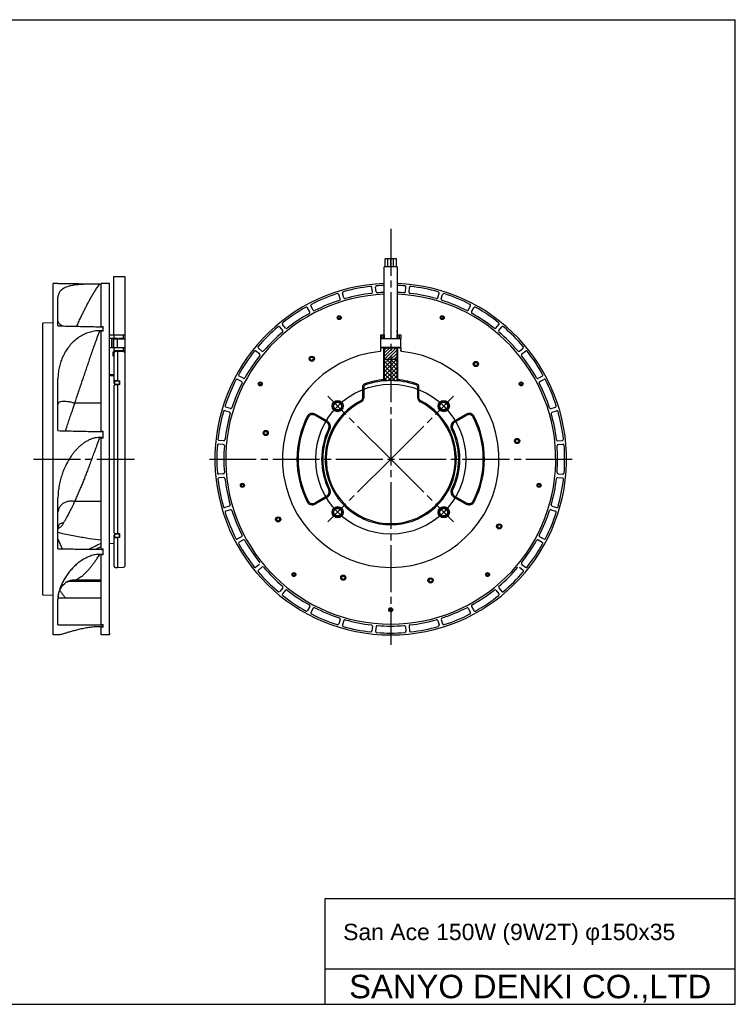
# Model space of a CAD drawing. Header units: millimetres. Extents: x 0 to 594, y 0 to 420.
# Tile 3 of 3: x 289 to 594, y 0 to 420. Entities that reach past the tile are written whole.
import ezdxf
from ezdxf.enums import TextEntityAlignment as Align

# ---------------------------------------------------------------- set-up
doc = ezdxf.new("R2010")
doc.units = ezdxf.units.MM
doc.linetypes.add('CENTER', pattern=[27, 20, -2, 3, -2])
doc.linetypes.add('HS', pattern=[0])
doc.styles.get("Standard").update_dxf_attribs({"font": 'arial.ttf'})

msp = doc.modelspace()

# ---------------------------------------------------------------- hatches: boundary and pattern name
h = msp.add_hatch()
h.set_pattern_fill('ANSI31', scale=0.3, style=0)
h.set_pattern_definition([(45, (1267.7326, 387.2389), (-0.6735192, 0.6735192), [])])
h.paths.add_polyline_path([(449.74, 280), (447.01, 280), (447.01, 275), (449.74, 275)])
h.paths.add_polyline_path([(447.01, 280), (444.27, 280), (444.27, 275), (447.01, 275)])
h = msp.add_hatch()
h.set_pattern_fill('ANSI37', scale=10, style=0)
h.set_pattern_definition([(45, (803.6142, -125.7611), (-0.8838835, 0.8838835), []), (135, (803.6142, -125.7611), (-0.8838835, -0.8838835), [])])
h.paths.add_polyline_path([(447, 275), (444.26, 275), (444.26, 265.89, -0.020465), (447, 266)])
h.paths.add_polyline_path([(449.74, 275), (447, 275), (447, 266, -0.020465), (449.74, 265.89)])

# ---------------------------------------------------------------- linework, layer by layer
at = {"color": 7, "linetype": 'HS'}
for p, q in [((0, 420), (594, 420)), ((594, 0), (594, 420)), ((419, 45), (594, 45)), ((419, 0), (419, 45)), ((419, 15), (594, 15)), ((0, 0), (594, 0))]:
    msp.add_line(p, q, dxfattribs=at)
at = {"color": 7, "linetype": 'CENTER'}
for p, q in [((447, 330.75), (447, 155.15)), ((447, 330.75), (447, 153.23)), ((447, 232.5), (420.19, 259.31)), ((447, 232.5), (473.81, 259.31)), ((294.67, 232.5), (337.73, 232.5)), ((369.65, 232.5), (524.35, 232.5)), ((447, 232.5), (420.19, 205.69)), ((447, 232.5), (473.81, 205.69))]:
    msp.add_line(p, q, dxfattribs=at)
at = {"color": 7}
for p, q in [((444.6, 314.5), (444.6, 318.01)), ((449.4, 318), (444.6, 318)), ((445.8, 314.5), (445.8, 318.01)), ((447, 314.5), (447, 318.02)), ((448.2, 314.5), (448.2, 318.01)), ((449.4, 314.5), (449.4, 318)), ((449.74, 314.5), (444.26, 314.5)), ((444.26, 285.5), (444.26, 314.5)), ((449.74, 314.5), (449.74, 285.5)), ((305.04, 307.48), (303.04, 307.5)), ((303.04, 157.5), (303.04, 307.5)), ((305.04, 307.47), (305.04, 307.48)), ((323.54, 288.97), (323.54, 307.5)), ((327.04, 307.5), (323.54, 307.5)), ((327.04, 158.1), (327.04, 307.5)), ((328.74, 310.4), (333.54, 310.4)), ((328.74, 310.4), (328.74, 285.5)), ((333.54, 310.4), (333.54, 232.5)), ((425.44, 300.88), (424.84, 302.79)), ((426.94, 301.33), (426.38, 303.25)), ((439.19, 303.77), (438.98, 305.76)), ((440.75, 303.93), (440.58, 305.92)), ((453.25, 303.93), (453.42, 305.92)), ((454.81, 303.77), (455.02, 305.76)), ((467.06, 301.33), (467.62, 303.25)), ((468.56, 300.88), (469.16, 302.79)), ((305.04, 289.37), (305.04, 301.58)), ((412.51, 295.36), (411.55, 297.11)), ((413.89, 296.1), (412.97, 297.87)), ((480.11, 296.1), (481.03, 297.87)), ((481.49, 295.36), (482.45, 297.11)), ((303.04, 290.7), (298.54, 290.54)), ((298.54, 174.46), (298.54, 290.54)), ((402.12, 288.42), (400.87, 289.98)), ((491.88, 288.42), (493.13, 289.98)), ((323.54, 289.15), (324.34, 289.15)), ((323.54, 244.24), (323.54, 287.27)), ((324.34, 287.05), (323.54, 287.05)), ((324.34, 287.05), (324.34, 289.15)), ((324.34, 287.42), (324.34, 289.15)), ((400.91, 287.42), (399.63, 288.96)), ((493.09, 287.42), (494.37, 288.96)), ((327.04, 284), (327.04, 285.5)), ((327.04, 285.5), (329.04, 285.5)), ((329.04, 284), (327.04, 284)), ((327.04, 280), (327.04, 284)), ((328.04, 280), (328.04, 284)), ((328.62, 283.9), (328.62, 280.1)), ((328.62, 283.9), (333.54, 283.9)), ((328.74, 283.9), (328.74, 280.1)), ((329.04, 284), (329.04, 285.5)), ((329.04, 285.5), (333.04, 285.5)), ((330.54, 284), (329.04, 284)), ((330.24, 283.9), (330.24, 280.1)), ((330.54, 284), (330.54, 283.9)), ((333.04, 284), (331.04, 284)), ((331.04, 283.9), (331.04, 284)), ((332.85, 283.9), (332.85, 284)), ((333.04, 284), (333.04, 285.5)), ((333.04, 285.5), (333.54, 285.5)), ((333.04, 284), (333.54, 284)), ((333.24, 283.9), (333.24, 284)), ((333.54, 285.5), (333.54, 284)), ((333.54, 284), (333.54, 280)), ((333.54, 283.7), (333.54, 282.2)), ((333.54, 282.2), (333.54, 278.2)), ((442.75, 285.5), (443.25, 285.5)), ((442.75, 284), (442.75, 285.5)), ((442.75, 284), (443.25, 284)), ((442.75, 280), (442.75, 284)), ((451.25, 283.9), (442.75, 283.9)), ((443.16, 283.9), (443.16, 284)), ((443.25, 285.5), (443.25, 284)), ((443.25, 285.5), (444.06, 285.5)), ((444.06, 284), (443.25, 284)), ((443.65, 283.9), (443.65, 284)), ((444.05, 283.9), (444.05, 284)), ((444.06, 284), (444.06, 285.5)), ((444.06, 285.5), (444.26, 285.5)), ((444.06, 284), (444.26, 284)), ((444.26, 285.5), (444.26, 283.9)), ((449.74, 285.5), (449.94, 285.5)), ((449.74, 283.9), (449.74, 285.5)), ((449.74, 284), (449.94, 284)), ((449.93, 284), (449.93, 283.9)), ((449.94, 285.5), (449.94, 284)), ((449.94, 285.5), (450.75, 285.5)), ((450.75, 284), (449.94, 284)), ((450.35, 283.9), (450.35, 284)), ((450.75, 284), (450.75, 285.5)), ((450.75, 285.5), (451.25, 285.5)), ((450.75, 284), (451.25, 284)), ((450.84, 283.9), (450.84, 284)), ((451.25, 285.5), (451.25, 284)), ((451.25, 280), (451.25, 284)), ((329.04, 280), (327.04, 280)), ((327.04, 268.76), (327.04, 280)), ((328.62, 280.1), (333.54, 280.1)), ((329.04, 277.93), (328.64, 277.93)), ((328.64, 276.82), (328.64, 277.93)), ((329.04, 278.79), (329.04, 280)), ((330.54, 280), (329.04, 280)), ((329.29, 278.36), (329.04, 278.79)), ((329.04, 265.68), (329.04, 277.93)), ((329.5, 278.93), (330.44, 278.96)), ((329.52, 278.43), (329.5, 278.93)), ((330.44, 278.46), (329.52, 278.43)), ((330.44, 278.96), (333.04, 278.87)), ((330.44, 278.48), (330.44, 266.05)), ((330.54, 280.1), (330.54, 280)), ((331.04, 280), (331.04, 280.1)), ((333.04, 280), (331.04, 280)), ((332.85, 280), (332.85, 280.1)), ((333.02, 278.37), (333.04, 278.87)), ((333.04, 278.87), (333.04, 280)), ((333.04, 280), (333.54, 280)), ((333.24, 280), (333.24, 280.1)), ((333.54, 280), (333.54, 277.95)), ((333.54, 277.95), (333.54, 186.89)), ((391.08, 277.38), (389.52, 278.63)), ((392.08, 278.59), (390.54, 279.87)), ((451.25, 280.1), (442.75, 280.1)), ((442.75, 280), (443.25, 280)), ((442.75, 278.96), (442.75, 280)), ((443.16, 280), (443.16, 280.1)), ((444.06, 280), (443.25, 280)), ((443.65, 280), (443.65, 280.1)), ((444.05, 280), (444.05, 280.1)), ((444.06, 266.37), (444.06, 280)), ((444.06, 280), (444.26, 280)), ((444.26, 280), (444.26, 265.89)), ((444.28, 280), (444.26, 280)), ((444.27, 280), (449.74, 280)), ((444.28, 280.1), (444.28, 280)), ((449.72, 280), (449.72, 280.1)), ((449.74, 280), (449.72, 280)), ((449.74, 265.89), (449.74, 280)), ((449.74, 280), (449.94, 280)), ((449.93, 280.1), (449.93, 280)), ((449.94, 280), (449.94, 266.37)), ((450.75, 280), (449.94, 280)), ((450.35, 280), (450.35, 280.1)), ((450.75, 280), (451.25, 280)), ((450.84, 280), (450.84, 280.1)), ((451.25, 280), (451.25, 278.96)), ((501.92, 278.59), (503.46, 279.87)), ((502.92, 277.38), (504.48, 278.63)), ((329.04, 276.82), (328.64, 276.82)), ((449.74, 275), (444.26, 275)), ((305.04, 244.66), (305.04, 266.7)), ((329.04, 264.9), (329.04, 265.68)), ((329.23, 265.54), (329.23, 264.76)), ((331.25, 265.75), (329.52, 265.75)), ((331.25, 264.41), (331.25, 265.75)), ((331.44, 264.55), (331.44, 265.73)), ((383.4, 265.61), (381.63, 266.53)), ((384.14, 266.99), (382.39, 267.95)), ((444.26, 266.39), (444.23, 266.39)), ((449.77, 266.39), (449.74, 266.39)), ((509.86, 266.99), (511.61, 267.95)), ((510.6, 265.61), (512.37, 266.53)), ((329.04, 201.12), (329.04, 263.88)), ((329.52, 264.54), (330.96, 264.47)), ((329.52, 264.48), (330.95, 264.41)), ((331.14, 264.37), (329.52, 264.29)), ((330.44, 264.3), (330.44, 200.74)), ((331.25, 264.38), (331.14, 264.37)), ((435, 263.61), (435, 258.42)), ((435.5, 263.26), (435.5, 258.73)), ((458.5, 258.73), (458.5, 263.26)), ((459, 258.42), (459, 263.61)), ((323.54, 256.35), (312.24, 256.35)), ((378.17, 252.56), (376.25, 253.12)), ((378.62, 254.06), (376.71, 254.66)), ((515.38, 254.06), (517.29, 254.66)), ((515.83, 252.56), (517.75, 253.12)), ((419.78, 248.22), (414.57, 251.22)), ((420.04, 248.68), (414.84, 251.69)), ((473.96, 248.68), (479.16, 251.69)), ((474.22, 248.22), (479.43, 251.22)), ((323.54, 244.43), (324.34, 244.43)), ((324.34, 241.49), (324.34, 244.43)), ((324.34, 241.74), (324.34, 244.43)), ((323.54, 194.02), (323.54, 241.72)), ((324.34, 241.49), (323.54, 241.49)), ((375.73, 240.31), (373.74, 240.52)), ((518.27, 240.31), (520.26, 240.52)), ((375.57, 238.75), (373.58, 238.92)), ((518.43, 238.75), (520.42, 238.92)), ((375.57, 226.25), (373.58, 226.08)), ((375.73, 224.69), (373.74, 224.48)), ((518.27, 224.69), (520.26, 224.48)), ((518.43, 226.25), (520.42, 226.08)), ((305.04, 194.26), (305.04, 215.82)), ((323.54, 214.38), (312.24, 214.38)), ((419.78, 216.78), (414.57, 213.78)), ((420.04, 216.32), (414.84, 213.31)), ((473.96, 216.32), (479.16, 213.31)), ((474.22, 216.78), (479.43, 213.78)), ((378.17, 212.44), (376.25, 211.88)), ((378.62, 210.94), (376.71, 210.34)), ((515.38, 210.94), (517.29, 210.34)), ((515.83, 212.44), (517.75, 211.88)), ((329.04, 199.32), (329.04, 200.1)), ((329.04, 186.83), (329.04, 199.32)), ((329.23, 200.24), (329.23, 199.46)), ((329.52, 200.7), (330.96, 200.63)), ((330.95, 200.59), (329.52, 200.52)), ((330.96, 200.53), (329.52, 200.46)), ((329.52, 199.25), (331.25, 199.25)), ((330.44, 198.99), (330.44, 186.32)), ((331.25, 199.25), (331.25, 200.59)), ((331.44, 199.27), (331.44, 200.45)), ((383.4, 199.39), (381.63, 198.47)), ((384.14, 198.01), (382.39, 197.05)), ((509.86, 198.01), (511.61, 197.05)), ((510.6, 199.39), (512.37, 198.47)), ((323.54, 195.34), (323.54, 196.66)), ((323.54, 194.19), (324.34, 194.19)), ((324.34, 191.66), (324.34, 194.19)), ((324.34, 191.73), (324.34, 194.19)), ((327.04, 196.65), (329.04, 196.58)), ((323.54, 161.8), (323.54, 191.86)), ((324.34, 191.66), (323.54, 191.66)), ((329.52, 186.33), (330.44, 186.3)), ((330.44, 186.3), (333.06, 186.39)), ((391.08, 187.62), (389.52, 186.37)), ((392.08, 186.41), (390.54, 185.13)), ((501.92, 186.41), (503.46, 185.13)), ((502.92, 187.62), (504.48, 186.37)), ((323.54, 180.89), (312.24, 180.89)), ((308.61, 179.96), (308.61, 179.96)), ((309.89, 180.5), (309.89, 180.5)), ((309.92, 180.49), (309.97, 180.5)), ((309.97, 180.5), (323.54, 180.5)), ((400.91, 177.58), (399.63, 176.04)), ((402.12, 176.58), (400.87, 175.02)), ((491.88, 176.58), (493.13, 175.02)), ((493.09, 177.58), (494.37, 176.04)), ((303.04, 174.3), (298.54, 174.46)), ((323.54, 173.16), (305.04, 173.16)), ((305.05, 173.11), (305.04, 172.72)), ((305.04, 161.75), (305.04, 172.72)), ((412.51, 169.64), (411.55, 167.89)), ((413.89, 168.9), (412.97, 167.13)), ((480.11, 168.9), (481.03, 167.13)), ((481.49, 169.64), (482.45, 167.89)), ((425.44, 164.12), (424.84, 162.21)), ((468.56, 164.12), (469.16, 162.21)), ((323.54, 161.89), (324.34, 161.89)), ((323.54, 157.5), (323.54, 161.01)), ((324.34, 160.81), (323.54, 160.81)), ((324.34, 160.81), (324.34, 161.89)), ((324.34, 161.02), (324.34, 161.89)), ((426.94, 163.67), (426.38, 161.75)), ((439.19, 161.23), (438.98, 159.24)), ((440.75, 161.07), (440.58, 159.08)), ((453.25, 161.07), (453.42, 159.08)), ((454.81, 161.23), (455.02, 159.24)), ((467.06, 163.67), (467.62, 161.75)), ((305.31, 157.52), (303.04, 157.5)), ((327.04, 157.5), (323.54, 157.5)), ((327.04, 158.1), (327.04, 157.5))]:
    msp.add_line(p, q, dxfattribs=at)
at = {"color": 7, "flags": 128}
for points in [[(333.02, 278.37), (332.02, 278.4), (330.44, 278.46)], [(329.52, 266.03), (329.92, 266.03), (330.44, 266.03)], [(329.52, 264.48), (329.52, 264.48), (329.52, 264.48)], [(330.44, 264.28), (330.04, 264.26), (329.52, 264.23)], [(329.52, 200.77), (329.92, 200.75), (330.44, 200.72)], [(330.44, 198.97), (330.04, 198.97), (329.52, 198.97)]]:
    msp.add_lwpolyline(points, dxfattribs=at)
at = {"color": 7}
for points in [[(305.12, 173.73), (305.24, 174.73), (305.61, 176.09), (306.1, 177.22), (306.65, 178.11), (307.25, 178.86), (307.94, 179.51), (308.61, 179.96)], [(308.61, 179.96), (309.06, 180.2), (309.6, 180.41), (309.92, 180.49)]]:
    msp.add_lwpolyline(points, dxfattribs=at)
for centre, radius in [((425.03, 292.88), 0.85), ((425.03, 292.88), 0.75), ((425.03, 292.88), 0.45), ((468.97, 292.88), 0.85), ((468.97, 292.88), 0.75), ((468.97, 292.88), 0.45), ((413.33, 275.31), 1.1), ((413.33, 275.31), 1), ((413.33, 275.31), 0.7), ((483.32, 273.1), 1.1), ((483.32, 273.1), 1), ((483.32, 273.1), 0.7), ((391.36, 264.62), 0.85), ((391.36, 264.62), 0.75), ((391.36, 264.62), 0.45), ((502.64, 264.62), 0.85), ((502.64, 264.62), 0.75), ((502.64, 264.62), 0.45), ((447, 232.5), 32), ((424.37, 255.13), 2.4), ((424.37, 255.13), 2), ((424.37, 255.13), 1.62), ((469.63, 255.13), 2.4), ((469.63, 255.13), 2), ((469.63, 255.13), 1.62), ((393.68, 243.65), 1.1), ((393.68, 243.65), 1), ((393.68, 243.65), 0.7), ((500.92, 240.26), 1.1), ((500.92, 240.26), 1), ((500.92, 240.26), 0.7), ((383.73, 221.34), 0.85), ((383.73, 221.34), 0.75), ((383.73, 221.34), 0.45), ((510.27, 221.34), 0.85), ((510.27, 221.34), 0.75), ((510.27, 221.34), 0.45), ((424.37, 209.87), 2.4), ((424.37, 209.87), 2), ((424.37, 209.87), 1.62), ((469.63, 209.87), 2.4), ((469.63, 209.87), 2), ((469.63, 209.87), 1.62), ((398.99, 206.77), 1.1), ((398.99, 206.77), 1), ((398.99, 206.77), 0.7), ((493.29, 203.78), 1.1), ((493.29, 203.78), 1), ((493.29, 203.78), 0.7), ((405.7, 183.28), 0.85), ((405.7, 183.28), 0.75), ((405.7, 183.28), 0.45), ((426.76, 181.93), 1.1), ((426.76, 181.93), 1), ((426.76, 181.93), 0.7), ((464, 180.75), 1.1), ((464, 180.75), 1), ((464, 180.75), 0.7), ((488.3, 183.28), 0.85), ((488.3, 183.28), 0.75), ((488.3, 183.28), 0.45), ((447, 168.25), 0.85), ((447, 168.25), 0.75), ((447, 168.25), 0.45)]:
    msp.add_circle(centre, radius, dxfattribs=at)
for centre, radius, start, end in [((447, 232.5), 75, 92.0928, 87.9072), ((447, 232.5), 75, 92.0928, 87.9072), ((447, 232.5), 70.4, 92.2296, 87.7704), ((447, 232.5), 74.2, 107.8887, 117.1113), ((424.36, 302.64), 0.5, 17.5, 107.8887), ((426.86, 303.39), 0.5, 105.8613, 196.25), ((447, 232.5), 74.2, 96.6387, 105.8613), ((447, 232.5), 71.2, 96.6496, 105.8504), ((438.48, 305.71), 0.5, 6.25, 96.6387), ((438.7, 303.72), 0.5, 276.6496, 6.25), ((441.07, 305.96), 0.5, 94.6113, 185), ((441.25, 303.97), 0.5, 185, 274.6004), ((447, 232.5), 74.2, 92.1153, 94.6113), ((447, 232.5), 71.2, 92.2045, 94.6004), ((447, 232.5), 74.2, 85.3887, 87.8847), ((447, 232.5), 71.2, 85.3996, 87.7955), ((452.75, 303.97), 0.5, 265.3996, 355), ((452.93, 305.96), 0.5, 355, 85.3887), ((455.3, 303.72), 0.5, 173.75, 263.3504), ((455.52, 305.71), 0.5, 83.3613, 173.75), ((447, 232.5), 71.2, 74.1496, 83.3504), ((447, 232.5), 74.2, 74.1387, 83.3613), ((467.14, 303.39), 0.5, 343.75, 74.1387), ((469.64, 302.64), 0.5, 72.1113, 162.5), ((447, 232.5), 74.2, 62.8887, 72.1113), ((413.41, 298.1), 0.5, 117.1113, 207.5), ((447, 232.5), 71.2, 107.8996, 117.1004), ((424.96, 300.73), 0.5, 287.8996, 17.5), ((427.42, 301.47), 0.5, 196.25, 285.8504), ((466.58, 301.47), 0.5, 254.1496, 343.75), ((469.04, 300.73), 0.5, 162.5, 252.1004), ((447, 232.5), 71.2, 62.8996, 72.1004), ((480.59, 298.1), 0.5, 332.5, 62.8887), ((447, 232.5), 74.2, 119.1387, 128.3613), ((447, 232.5), 71.2, 119.1496, 128.3504), ((411.11, 296.87), 0.5, 28.75, 119.1387), ((412.08, 295.12), 0.5, 299.1496, 28.75), ((414.34, 296.33), 0.5, 207.5, 297.1004), ((479.66, 296.33), 0.5, 242.8996, 332.5), ((481.92, 295.12), 0.5, 151.25, 240.8504), ((447, 232.5), 71.2, 51.6496, 60.8504), ((482.89, 296.87), 0.5, 60.8613, 151.25), ((447, 232.5), 74.2, 51.6387, 60.8613), ((401.26, 290.29), 0.5, 128.3613, 218.75), ((492.74, 290.29), 0.5, 321.25, 51.6387), ((447, 232.5), 74.2, 130.3887, 139.6113), ((447, 232.5), 71.2, 130.3996, 139.6004), ((399.24, 288.63), 0.5, 40, 130.3887), ((400.53, 287.1), 0.5, 310.3996, 40), ((402.51, 288.73), 0.5, 218.75, 308.3504), ((448.72, 286.94), 1.1, 337.198, 22.802), ((491.49, 288.73), 0.5, 231.6496, 321.25), ((493.47, 287.1), 0.5, 140, 229.6004), ((447, 232.5), 71.2, 40.3996, 49.6004), ((494.76, 288.63), 0.5, 49.6113, 140), ((447, 232.5), 74.2, 40.3887, 49.6113), ((337.52, 278.62), 4.47, 176.8155, 183.1845), ((447, 232.5), 74.2, 141.6387, 150.8613), ((389.21, 278.24), 0.5, 51.25, 141.6387), ((390.87, 280.26), 0.5, 139.6113, 230), ((390.77, 276.99), 0.5, 321.6496, 51.25), ((392.4, 278.97), 0.5, 230, 319.6004), ((447, 232.5), 46.2, 95.8379, 84.1621), ((501.6, 278.97), 0.5, 220.3996, 310), ((503.23, 276.99), 0.5, 128.75, 218.3504), ((503.13, 280.26), 0.5, 310, 40.3887), ((504.79, 278.24), 0.5, 38.3613, 128.75), ((447, 232.5), 74.2, 29.1387, 38.3613), ((447, 232.5), 71.2, 141.6496, 150.8504), ((447, 232.5), 71.2, 29.1496, 38.3504), ((329.21, 265.72), 0.176, 191.0281, 276.5465), ((329.21, 264.94), 0.176, 191.0281, 276.5465), ((332.81, 265.89), 3.29, 177.5048, 182.4952), ((331.27, 265.57), 0.176, 11.0281, 96.5465), ((447, 232.5), 74.2, 152.8887, 162.1113), ((447, 232.5), 71.2, 152.8996, 162.1004), ((381.4, 266.09), 0.5, 62.5, 152.8887), ((382.63, 268.39), 0.5, 150.8613, 241.25), ((383.17, 265.16), 0.5, 332.8996, 62.5), ((384.38, 267.42), 0.5, 241.25, 330.8504), ((447, 232.5), 34, 94.6651, 109.4712), ((447, 232.5), 33.5, 71.1509, 108.8491), ((447, 232.5), 34, 70.5288, 85.3349), ((509.62, 267.42), 0.5, 209.1496, 298.75), ((510.83, 265.16), 0.5, 117.5, 207.1004), ((447, 232.5), 71.2, 17.8996, 27.1004), ((511.37, 268.39), 0.5, 298.75, 29.1387), ((512.6, 266.09), 0.5, 27.1113, 117.5), ((447, 232.5), 74.2, 17.8887, 27.1113), ((343.32, 263.86), 13.82, 177.1844, 177.4266), ((341.2, 264.83), 11.7, 182.6207, 182.9265), ((339.87, 264.02), 8.92, 177.1163, 177.4919), ((331.24, 264.15), 0.267, 71.9227, 88.8406), ((436, 263.61), 1, 109.4712, 180), ((436.5, 263.26), 1, 108.8491, 180), ((457.5, 263.26), 1, 0, 71.1509), ((458, 263.61), 1, 0, 70.5288), ((447, 232.5), 28, 116.6331, 63.3669), ((447, 232.5), 27.5, 117.2341, 62.7659), ((433.5, 258.73), 2, 297.2341, 0), ((434, 258.42), 1, 296.6331, 0), ((460.5, 258.73), 2, 180, 242.7659), ((460, 258.42), 1, 180, 243.3669), ((447, 232.5), 74.2, 164.1387, 173.3613), ((376.11, 252.64), 0.5, 73.75, 164.1387), ((376.86, 255.14), 0.5, 162.1113, 252.5), ((378.03, 252.08), 0.5, 344.1496, 73.75), ((378.77, 254.54), 0.5, 252.5, 342.1004), ((515.23, 254.54), 0.5, 197.8996, 287.5), ((515.97, 252.08), 0.5, 106.25, 195.8504), ((517.14, 255.14), 0.5, 287.5, 17.8887), ((517.89, 252.64), 0.5, 15.8613, 106.25), ((447, 232.5), 74.2, 6.6387, 15.8613), ((447, 232.5), 71.2, 164.1496, 173.3504), ((447, 232.5), 40, 153.0031, 206.9969), ((447, 232.5), 39.5, 153.0572, 206.9428), ((413.59, 249.52), 2.5, 60, 153.0031), ((413.57, 249.49), 2, 60, 153.0572), ((418.78, 246.49), 2, 333.6403, 60), ((418.79, 246.52), 2.5, 333.5758, 60), ((475.21, 246.52), 2.5, 120, 206.4242), ((475.22, 246.49), 2, 120, 206.3597), ((480.41, 249.52), 2.5, 26.9969, 120), ((480.43, 249.49), 2, 26.9428, 120), ((447, 232.5), 39.5, 333.0572, 26.9428), ((447, 232.5), 40, 333.0031, 26.9969), ((447, 232.5), 71.2, 6.6496, 15.8504), ((447, 232.5), 29.5, 153.6403, 206.3597), ((447, 232.5), 29, 153.5758, 206.4242), ((447, 232.5), 29, 333.5758, 26.4242), ((447, 232.5), 29.5, 333.6403, 26.3597), ((373.79, 241.02), 0.5, 173.3613, 263.75), ((375.78, 240.8), 0.5, 263.75, 353.3504), ((518.22, 240.8), 0.5, 186.6496, 276.25), ((520.21, 241.02), 0.5, 276.25, 6.6387), ((447, 232.5), 74.2, 175.3887, 184.6113), ((373.54, 238.43), 0.5, 85, 175.3887), ((375.53, 238.25), 0.5, 355.3996, 85), ((447, 232.5), 71.2, 175.3996, 184.6004), ((518.47, 238.25), 0.5, 95, 184.6004), ((447, 232.5), 71.2, 355.3996, 4.6004), ((520.46, 238.43), 0.5, 4.6113, 95), ((447, 232.5), 74.2, 355.3887, 4.6113), ((373.54, 226.57), 0.5, 184.6113, 275), ((373.79, 223.98), 0.5, 96.25, 186.6387), ((447, 232.5), 74.2, 186.6387, 195.8613), ((375.53, 226.75), 0.5, 275, 4.6004), ((375.78, 224.2), 0.5, 6.6496, 96.25), ((447, 232.5), 71.2, 186.6496, 195.8504), ((447, 232.5), 71.2, 344.1496, 353.3504), ((518.22, 224.2), 0.5, 83.75, 173.3504), ((518.47, 226.75), 0.5, 175.3996, 265), ((447, 232.5), 74.2, 344.1387, 353.3613), ((520.21, 223.98), 0.5, 353.3613, 83.75), ((520.46, 226.57), 0.5, 265, 355.3887), ((418.78, 218.51), 2, 300, 26.3597), ((418.79, 218.48), 2.5, 300, 26.4242), ((475.21, 218.48), 2.5, 153.5758, 240), ((475.22, 218.51), 2, 153.6403, 240), ((413.59, 215.48), 2.5, 206.9969, 300), ((413.57, 215.51), 2, 206.9428, 300), ((480.41, 215.48), 2.5, 240, 333.0031), ((480.43, 215.51), 2, 240, 333.0572), ((376.11, 212.36), 0.5, 195.8613, 286.25), ((376.86, 209.86), 0.5, 107.5, 197.8887), ((378.03, 212.92), 0.5, 286.25, 15.8504), ((378.77, 210.46), 0.5, 17.8996, 107.5), ((447, 232.5), 71.2, 197.8996, 207.1004), ((447, 232.5), 71.2, 332.8996, 342.1004), ((515.23, 210.46), 0.5, 72.5, 162.1004), ((515.97, 212.92), 0.5, 164.1496, 253.75), ((517.14, 209.86), 0.5, 342.1113, 72.5), ((517.89, 212.36), 0.5, 253.75, 344.1387), ((447, 232.5), 74.2, 197.8887, 207.1113), ((447, 232.5), 74.2, 332.8887, 342.1113), ((329.21, 200.06), 0.176, 83.4535, 168.9719), ((329.21, 199.28), 0.176, 83.4535, 168.9719), ((341.46, 200.16), 11.96, 177.076, 177.3753), ((342.95, 201.12), 13.45, 182.5689, 182.818), ((332.81, 199.11), 3.29, 177.5048, 182.4952), ((339.95, 200.98), 9.01, 182.5101, 182.8823), ((331.24, 200.42), 0.2, 77.4044, 87.1736), ((331.24, 200.85), 0.267, 271.1726, 287.4759), ((331.27, 199.43), 0.176, 263.4535, 348.9719), ((381.4, 198.91), 0.5, 207.1113, 297.5), ((383.17, 199.84), 0.5, 297.5, 27.1004), ((384.38, 197.58), 0.5, 29.1496, 118.75), ((447, 232.5), 71.2, 209.1496, 218.3504), ((447, 232.5), 71.2, 321.6496, 330.8504), ((509.62, 197.58), 0.5, 61.25, 150.8504), ((510.83, 199.84), 0.5, 152.8996, 242.5), ((512.6, 198.91), 0.5, 242.5, 332.8887), ((382.63, 196.61), 0.5, 118.75, 209.1387), ((447, 232.5), 74.2, 209.1387, 218.3613), ((447, 232.5), 74.2, 321.6387, 330.8613), ((511.37, 196.61), 0.5, 330.8613, 61.25), ((329.54, 186.83), 0.5, 180, 268), ((333.04, 186.89), 0.5, 272, 0), ((389.21, 186.76), 0.5, 218.3613, 308.75), ((390.87, 184.74), 0.5, 130, 220.3887), ((392.4, 186.03), 0.5, 40.3996, 130), ((447, 232.5), 71.2, 220.3996, 229.6004), ((447, 232.5), 71.2, 310.3996, 319.6004), ((503.23, 188.01), 0.5, 141.6496, 231.25), ((503.13, 184.74), 0.5, 319.6113, 50), ((504.79, 186.76), 0.5, 231.25, 321.6387), ((447, 232.5), 74.2, 220.3887, 229.6113), ((447, 232.5), 74.2, 310.3887, 319.6113), ((400.53, 177.9), 0.5, 320, 49.6004), ((402.51, 176.27), 0.5, 51.6496, 141.25), ((447, 232.5), 71.2, 231.6496, 240.8504), ((447, 232.5), 71.2, 299.1496, 308.3504), ((491.49, 176.27), 0.5, 38.75, 128.3504), ((493.47, 177.9), 0.5, 130.3996, 220), ((399.24, 176.37), 0.5, 229.6113, 320), ((401.26, 174.71), 0.5, 141.25, 231.6387), ((447, 232.5), 74.2, 231.6387, 240.8613), ((447, 232.5), 74.2, 299.1387, 308.3613), ((492.74, 174.71), 0.5, 308.3613, 38.75), ((494.76, 176.37), 0.5, 220, 310.3887), ((412.08, 169.88), 0.5, 331.25, 60.8504), ((414.34, 168.67), 0.5, 62.8996, 152.5), ((447, 232.5), 71.2, 242.8996, 252.1004), ((447, 232.5), 71.2, 287.8996, 297.1004), ((479.66, 168.67), 0.5, 27.5, 117.1004), ((481.92, 169.88), 0.5, 119.1496, 208.75), ((411.11, 168.13), 0.5, 240.8613, 331.25), ((413.41, 166.9), 0.5, 152.5, 242.8887), ((447, 232.5), 74.2, 242.8887, 252.1113), ((424.96, 164.27), 0.5, 342.5, 72.1004), ((427.42, 163.53), 0.5, 74.1496, 163.75), ((447, 232.5), 71.2, 254.1496, 263.3504), ((447, 232.5), 71.2, 276.6496, 285.8504), ((466.58, 163.53), 0.5, 16.25, 105.8504), ((469.04, 164.27), 0.5, 107.8996, 197.5), ((447, 232.5), 74.2, 287.8887, 297.1113), ((480.59, 166.9), 0.5, 297.1113, 27.5), ((482.89, 168.13), 0.5, 208.75, 299.1387), ((424.36, 162.36), 0.5, 252.1113, 342.5), ((426.86, 161.61), 0.5, 163.75, 254.1387), ((447, 232.5), 74.2, 254.1387, 263.3613), ((438.7, 161.28), 0.5, 353.75, 83.3504), ((441.25, 161.03), 0.5, 85.3996, 175), ((447, 232.5), 71.2, 265.3996, 274.6004), ((452.75, 161.03), 0.5, 5, 94.6004), ((455.3, 161.28), 0.5, 96.6496, 186.25), ((447, 232.5), 74.2, 276.6387, 285.8613), ((467.14, 161.61), 0.5, 285.8613, 16.25), ((469.64, 162.36), 0.5, 197.5, 287.8887), ((438.48, 159.29), 0.5, 263.3613, 353.75), ((441.07, 159.04), 0.5, 175, 265.3887), ((447, 232.5), 74.2, 265.3887, 274.6113), ((452.93, 159.04), 0.5, 274.6113, 5), ((455.52, 159.29), 0.5, 186.25, 276.6387)]:
    msp.add_arc(centre, radius, start, end, dxfattribs=at)
for points, knots in [([(305.04, 307.47), (307.19, 307.45), (311.48, 307.4), (317.64, 307.34), (321.66, 307.29), (323.54, 307.27)], [0, 0, 0, 0, 6.441869, 12.875576, 18.501074, 18.501074, 18.501074, 18.501074]), ([(322.87, 307.2), (322.28, 307.2), (321.03, 307.21), (319.12, 307.2), (317.12, 307.16), (315.11, 307.07), (313.13, 306.9), (311.22, 306.63), (309.4, 306.21), (307.73, 305.57), (306.27, 304.6), (305.26, 303.23), (305.04, 302.12), (305.04, 301.59)], [0, 0, 0, 0, 1.777685, 3.731423, 5.747814, 7.777253, 9.773736, 11.697795, 13.563069, 15.353629, 17.058219, 18.729795, 20.332474, 20.332474, 20.332474, 20.332474]), ([(313.11, 289.2), (313.36, 289.79), (313.89, 290.99), (314.67, 292.71), (315.42, 294.3), (316.13, 295.75), (316.85, 297.14), (317.57, 298.54), (318.32, 299.95), (319.12, 301.4), (319.97, 302.86), (320.86, 304.3), (321.82, 305.74), (322.51, 306.7), (322.87, 307.2)], [0, 0, 0, 0, 1.925477, 3.953667, 5.657624, 7.20833, 8.787666, 10.360101, 11.913978, 13.599052, 15.320399, 16.975311, 18.668874, 20.516092, 20.516092, 20.516092, 20.516092]), ([(306.87, 289.32), (306.79, 289.37), (306.4, 289.63), (305.8, 290.11), (305.22, 290.78), (305.04, 291.28), (305.04, 291.49)], [0, 0, 0, 0, 0.283942, 1.407499, 2.281049, 2.929659, 2.929659, 2.929659, 2.929659]), ([(305.04, 289.37), (307.19, 289.33), (311.48, 289.23), (317.91, 289.09), (322.2, 289), (324.34, 288.95)], [0, 0, 0, 0, 6.443023, 12.877882, 19.304579, 19.304579, 19.304579, 19.304579]), ([(322.87, 287.28), (322.25, 287.3), (320.9, 287.22), (318.8, 286.79), (316.62, 286), (314.48, 284.86), (312.48, 283.41), (310.69, 281.71), (309.14, 279.83), (307.88, 277.84), (306.88, 275.81), (306.09, 273.7), (305.5, 271.45), (305.13, 269.08), (305.04, 267.48), (305.04, 266.7)], [0, 0, 0, 0, 1.864087, 4.044931, 6.383987, 8.819535, 11.289951, 13.761324, 16.207804, 18.580334, 20.813499, 22.975753, 25.339233, 27.786501, 30.138351, 30.138351, 30.138351, 30.138351]), ([(312.24, 256.35), (312.5, 257.12), (313.05, 258.76), (313.87, 261.24), (314.68, 263.65), (315.43, 265.86), (316.14, 267.94), (316.86, 270.02), (317.58, 272.16), (318.33, 274.4), (319.13, 276.77), (319.98, 279.24), (320.88, 281.77), (321.84, 284.45), (322.51, 286.3), (322.87, 287.28)], [0, 0, 0, 0, 2.452627, 5.186102, 7.819813, 10.084596, 12.19704, 14.410819, 16.678608, 18.97104, 21.513066, 24.173809, 26.804164, 29.579586, 32.710036, 32.710036, 32.710036, 32.710036]), ([(324.34, 287.25), (324.09, 287.25), (323.6, 287.27), (323.11, 287.28), (322.87, 287.28)], [0, 0, 0, 0, 0.734568, 1.468984, 1.468984, 1.468984, 1.468984]), ([(328.64, 277.93), (328.64, 278.09), (328.67, 278.26), (328.8, 278.56), (328.9, 278.69), (329.04, 278.79)], [0, 0, 0, 0, 0.5, 0.5, 1, 1, 1, 1]), ([(329.29, 278.36), (329.21, 278.32), (329.15, 278.25), (329.06, 278.1), (329.04, 278.01), (329.04, 277.93)], [0, 0, 0, 0, 0.5, 0.5, 1, 1, 1, 1]), ([(330.44, 278.46), (330.44, 278.47), (330.44, 278.53), (330.44, 278.71), (330.44, 278.84), (330.44, 278.96)], [0, 0, 0, 0, 0.5, 0.5, 1, 1, 1, 1]), ([(333.06, 278.87), (333.11, 278.86), (333.16, 278.84), (333.24, 278.79), (333.28, 278.76), (333.37, 278.65), (333.41, 278.57), (333.51, 278.31), (333.54, 278.13), (333.54, 277.95)], [0, 0, 0, 0, 0.125, 0.125, 0.25, 0.25, 0.5, 0.5, 1, 1, 1, 1]), ([(333.06, 278.37), (333.11, 278.37), (333.16, 278.36), (333.24, 278.34), (333.28, 278.32), (333.37, 278.27), (333.41, 278.23), (333.51, 278.12), (333.54, 278.04), (333.54, 277.95)], [0, 0, 0, 0, 0.125, 0.125, 0.25, 0.25, 0.5, 0.5, 1, 1, 1, 1]), ([(442.3, 278.46), (442.42, 278.47), (442.54, 278.53), (442.7, 278.71), (442.75, 278.84), (442.75, 278.96)], [0, 0, 0, 0, 0.5, 0.5, 1, 1, 1, 1]), ([(451.7, 278.46), (451.58, 278.47), (451.46, 278.53), (451.3, 278.71), (451.25, 278.84), (451.25, 278.96)], [0, 0, 0, 0, 0.5, 0.5, 1, 1, 1, 1]), ([(329.04, 275.94), (328.9, 276.04), (328.8, 276.18), (328.67, 276.48), (328.64, 276.65), (328.64, 276.82)], [0, 0, 0, 0, 0.5, 0.5, 1, 1, 1, 1]), ([(327.04, 268.76), (327.04, 268.74), (327.09, 268.72), (327.29, 268.67), (327.44, 268.65), (327.71, 268.62), (327.82, 268.62), (328.04, 268.6), (328.15, 268.6), (328.39, 268.59), (328.52, 268.59), (328.78, 268.6), (328.91, 268.6), (329.04, 268.61)], [0, 0, 0, 0, 0.25, 0.25, 0.5, 0.5, 0.625, 0.625, 0.75, 0.75, 0.875, 0.875, 1, 1, 1, 1]), ([(329.06, 268.11), (328.89, 268.1), (328.73, 268.1), (328.41, 268.1), (328.25, 268.1), (327.95, 268.1), (327.81, 268.11), (327.54, 268.12), (327.41, 268.13), (327.2, 268.14), (327.12, 268.15), (327.04, 268.16)], [0, 0, 0, 0, 0.125, 0.125, 0.25, 0.25, 0.375, 0.375, 0.5, 0.5, 0.6001391, 0.6001391, 0.6001391, 0.6001391]), ([(329.04, 265.68), (329.04, 265.77), (329.09, 265.86), (329.27, 265.99), (329.39, 266.03), (329.52, 266.03)], [0, 0, 0, 0, 0.5, 0.5, 1, 1, 1, 1]), ([(329.04, 264.9), (329.04, 264.87), (329.05, 264.78), (329.12, 264.66), (329.23, 264.56), (329.37, 264.5), (329.48, 264.49), (329.52, 264.49)], [0, 0, 0, 0, 0.165486, 0.3696627, 0.5862107, 0.8267692, 1, 1, 1, 1]), ([(329.52, 265.75), (329.44, 265.75), (329.37, 265.72), (329.26, 265.65), (329.23, 265.6), (329.23, 265.54)], [0, 0, 0, 0, 0.5, 0.5, 1, 1, 1, 1]), ([(329.23, 264.76), (329.23, 264.71), (329.26, 264.65), (329.37, 264.57), (329.44, 264.55), (329.52, 264.54)], [0, 0, 0, 0, 0.5, 0.5, 1, 1, 1, 1]), ([(330.44, 266.03), (330.44, 266.03), (330.45, 266.02), (330.46, 266.01), (330.47, 266.01), (330.49, 266), (330.51, 266), (330.56, 265.99), (330.59, 265.98), (330.69, 265.96), (330.76, 265.95), (330.97, 265.93), (331.11, 265.91), (331.25, 265.9)], [0, 0, 0, 0, 0.03125, 0.03125, 0.0625, 0.0625, 0.125, 0.125, 0.25, 0.25, 0.5, 0.5, 1, 1, 1, 1]), ([(331.25, 265.9), (331.3, 265.89), (331.35, 265.87), (331.42, 265.8), (331.44, 265.77), (331.44, 265.73)], [0, 0, 0, 0, 0.5, 0.5, 1, 1, 1, 1]), ([(329.52, 264.29), (329.51, 264.29), (329.43, 264.29), (329.3, 264.25), (329.15, 264.16), (329.06, 264.03), (329.03, 263.93), (329.04, 263.88), (329.04, 263.88)], [0, 0, 0, 0, 0.0495821, 0.3130147, 0.5606203, 0.784489, 0.9911754, 1, 1, 1, 1]), ([(329.52, 264.23), (329.39, 264.23), (329.27, 264.19), (329.09, 264.06), (329.04, 263.97), (329.04, 263.88)], [0, 0, 0, 0, 0.5, 0.5, 1, 1, 1, 1]), ([(331.25, 264.38), (331.18, 264.38), (331.11, 264.37), (331.04, 264.37), (330.97, 264.37), (330.9, 264.36), (330.84, 264.35), (330.79, 264.35), (330.75, 264.35), (330.7, 264.34), (330.67, 264.34), (330.64, 264.33), (330.61, 264.33), (330.59, 264.33), (330.57, 264.32), (330.55, 264.32), (330.54, 264.32), (330.52, 264.31), (330.51, 264.31), (330.5, 264.31), (330.49, 264.31), (330.48, 264.31), (330.48, 264.3), (330.47, 264.3), (330.46, 264.3), (330.46, 264.3), (330.45, 264.29), (330.45, 264.29), (330.45, 264.29), (330.44, 264.29), (330.44, 264.29), (330.44, 264.29), (330.44, 264.28), (330.44, 264.28), (330.44, 264.28), (330.44, 264.28), (330.44, 264.28)], [0.0001910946, 0.0001910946, 0.0001910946, 0.0001910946, 0.0004000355, 0.0004000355, 0.0004000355, 0.0006056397, 0.0006056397, 0.0006056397, 0.0007437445, 0.0007437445, 0.0007437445, 0.0008366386, 0.0008366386, 0.0008366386, 0.0008992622, 0.0008992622, 0.0008992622, 0.0009416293, 0.0009416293, 0.0009416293, 0.000970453, 0.000970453, 0.000970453, 0.0009902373, 0.0009902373, 0.0009902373, 0.0010100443, 0.0010100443, 0.0010100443, 0.001018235, 0.001018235, 0.001018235, 0.0010252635, 0.0010252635, 0.0010252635, 0.0010301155, 0.0010301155, 0.0010301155, 0.0010301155]), ([(330.95, 264.41), (330.95, 264.41), (331.02, 264.41), (331.09, 264.4), (331.15, 264.38), (331.16, 264.37)], [0, 0, 0, 0, 0.026374, 0.877468, 1, 1, 1, 1]), ([(331.44, 264.55), (331.44, 264.51), (331.42, 264.47), (331.35, 264.41), (331.3, 264.39), (331.25, 264.38)], [0, 0, 0, 0, 0.5, 0.5, 1, 1, 1, 1]), ([(312.24, 256.35), (311.72, 256.5), (310.7, 256.76), (309.21, 257.01), (307.86, 257.12), (306.72, 257.08), (305.84, 256.89), (305.2, 256.55), (305.04, 256.15), (305.04, 255.98)], [0, 0, 0, 0, 1.616888, 3.148561, 4.52152, 5.675558, 6.573877, 7.225756, 7.744394, 7.744394, 7.744394, 7.744394]), ([(308.23, 244.59), (308.41, 245.11), (308.84, 246.38), (309.53, 248.42), (310.29, 250.65), (311.01, 252.75), (311.65, 254.63), (312.05, 255.8), (312.24, 256.35)], [0, 0, 0, 0, 1.660375, 4.030595, 6.449345, 8.71772, 10.697305, 12.4269, 12.4269, 12.4269, 12.4269]), ([(305.04, 244.66), (307.19, 244.61), (311.48, 244.51), (317.91, 244.37), (322.2, 244.27), (324.34, 244.22)], [0, 0, 0, 0, 6.443143, 12.878119, 19.304929, 19.304929, 19.304929, 19.304929]), ([(322.87, 241.74), (322.42, 241.75), (321.52, 241.69), (320.2, 241.42), (318.93, 240.98), (317.72, 240.4), (316.56, 239.72), (315.45, 238.93), (314.38, 238.04), (313.36, 237.06), (312.39, 236), (311.47, 234.88), (310.62, 233.72), (310.1, 232.91), (309.84, 232.5)], [0, 0, 0, 0, 1.34397, 2.690523, 4.03574, 5.37346, 6.709514, 8.065347, 9.456464, 10.877255, 12.313334, 13.758095, 15.204647, 16.646198, 16.646198, 16.646198, 16.646198]), ([(312.24, 214.38), (312.5, 214.96), (313.06, 216.21), (313.88, 218.12), (314.69, 220.03), (315.44, 221.84), (316.16, 223.58), (316.88, 225.37), (317.59, 227.25), (318.34, 229.26), (319.14, 231.42), (319.99, 233.74), (320.88, 236.2), (321.85, 238.86), (322.52, 240.73), (322.87, 241.74)], [0, 0, 0, 0, 1.907341, 4.091887, 6.247081, 8.142579, 9.957377, 11.905477, 13.92427, 15.98788, 18.328164, 20.850548, 23.405458, 26.165792, 29.357493, 29.357493, 29.357493, 29.357493]), ([(324.34, 241.7), (324.09, 241.71), (323.6, 241.72), (323.11, 241.73), (322.87, 241.74)], [0, 0, 0, 0, 0.734596, 1.469042, 1.469042, 1.469042, 1.469042]), ([(309.84, 232.5), (309.3, 231.63), (308.42, 230.02), (307.39, 227.67), (306.6, 225.47), (305.94, 223.18), (305.43, 220.73), (305.12, 218.26), (305.04, 216.61), (305.04, 215.82)], [0, 0, 0, 0, 3.082948, 5.48421, 7.692712, 10.090715, 12.635241, 15.182327, 17.566961, 17.566961, 17.566961, 17.566961]), ([(312.24, 214.38), (311.72, 214.49), (310.69, 214.61), (309.17, 214.45), (307.78, 213.96), (306.6, 213.17), (305.71, 212.11), (305.24, 211.05), (305.11, 210.36), (305.08, 210.12)], [0, 0, 0, 0, 1.576882, 3.095776, 4.549088, 5.943463, 7.299973, 8.649914, 9.379793, 9.379793, 9.379793, 9.379793]), ([(307.43, 205.2), (307.64, 205.56), (308.09, 206.32), (308.79, 207.58), (309.55, 208.98), (310.31, 210.45), (311.03, 211.87), (311.66, 213.17), (312.05, 213.99), (312.24, 214.38)], [0, 0, 0, 0, 1.236402, 2.662119, 4.308016, 6.029497, 7.634651, 9.073141, 10.365811, 10.365811, 10.365811, 10.365811]), ([(307.43, 205.2), (307.19, 205.24), (306.7, 205.24), (306.02, 204.99), (305.47, 204.53), (305.15, 203.96), (305.06, 203.55), (305.05, 203.39)], [0, 0, 0, 0, 0.724773, 1.433552, 2.134868, 2.840675, 3.351463, 3.351463, 3.351463, 3.351463]), ([(305.3, 203.02), (305.4, 203.07), (305.61, 203.2), (305.91, 203.4), (306.22, 203.65), (306.52, 203.95), (306.83, 204.3), (307.14, 204.72), (307.33, 205.03), (307.43, 205.2)], [0, 0, 0, 0, 0.343343, 0.710054, 1.103076, 1.526675, 1.988234, 2.501817, 3.087717, 3.087717, 3.087717, 3.087717]), ([(305.03, 201.28), (305.69, 201.13), (308.33, 200.55), (312.81, 199.69), (318.3, 198.67), (321.84, 198.28), (323.54, 198.13)], [0, 0, 0, 0, 2.032803, 8.108919, 13.66095, 18.782335, 18.782335, 18.782335, 18.782335]), ([(306.96, 194.23), (306.83, 194.51), (306.41, 195.42), (305.76, 196.85), (305.26, 198.02), (305.04, 198.55)], [0, 0, 0, 0, 0.905095, 3.018755, 4.722913, 4.722913, 4.722913, 4.722913]), ([(329.04, 201.12), (329.04, 201.11), (329.04, 201.05), (329.08, 200.94), (329.17, 200.83), (329.31, 200.75), (329.43, 200.7), (329.51, 200.71), (329.52, 200.71)], [0, 0, 0, 0, 0.052792, 0.261946, 0.471939, 0.701877, 0.955888, 1, 1, 1, 1]), ([(329.04, 201.12), (329.04, 201.03), (329.09, 200.94), (329.27, 200.81), (329.39, 200.77), (329.52, 200.77)], [0, 0, 0, 0, 0.5, 0.5, 1, 1, 1, 1]), ([(329.52, 200.51), (329.46, 200.51), (329.34, 200.49), (329.19, 200.41), (329.08, 200.28), (329.04, 200.17), (329.04, 200.11), (329.04, 200.1)], [0, 0, 0, 0, 0.221156, 0.495475, 0.72508, 0.9352, 1, 1, 1, 1]), ([(329.52, 198.97), (329.39, 198.97), (329.27, 199.01), (329.09, 199.14), (329.04, 199.23), (329.04, 199.32)], [0, 0, 0, 0, 0.5, 0.5, 1, 1, 1, 1]), ([(329.52, 200.46), (329.44, 200.45), (329.37, 200.43), (329.26, 200.35), (329.23, 200.29), (329.23, 200.24)], [0, 0, 0, 0, 0.5, 0.5, 1, 1, 1, 1]), ([(329.23, 199.46), (329.23, 199.4), (329.26, 199.35), (329.37, 199.28), (329.44, 199.25), (329.52, 199.25)], [0, 0, 0, 0, 0.5, 0.5, 1, 1, 1, 1]), ([(330.44, 200.72), (330.44, 200.71), (330.45, 200.71), (330.46, 200.7), (330.47, 200.7), (330.49, 200.69), (330.51, 200.69), (330.56, 200.68), (330.59, 200.67), (330.69, 200.66), (330.76, 200.65), (330.97, 200.63), (331.11, 200.63), (331.25, 200.62)], [0, 0, 0, 0, 0.03125, 0.03125, 0.0625, 0.0625, 0.125, 0.125, 0.25, 0.25, 0.5, 0.5, 1, 1, 1, 1]), ([(331.25, 199.1), (331.18, 199.1), (331.11, 199.09), (331.04, 199.08), (330.97, 199.07), (330.9, 199.07), (330.84, 199.06), (330.79, 199.05), (330.75, 199.04), (330.7, 199.04), (330.67, 199.03), (330.64, 199.03), (330.61, 199.02), (330.59, 199.02), (330.57, 199.01), (330.55, 199.01), (330.54, 199.01), (330.52, 199), (330.51, 199), (330.5, 199), (330.49, 199), (330.48, 198.99), (330.48, 198.99), (330.47, 198.99), (330.46, 198.99), (330.46, 198.98), (330.45, 198.98), (330.45, 198.98), (330.45, 198.98), (330.44, 198.98), (330.44, 198.97), (330.44, 198.97), (330.44, 198.97), (330.44, 198.97), (330.44, 198.97), (330.44, 198.97), (330.44, 198.97)], [0.0001910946, 0.0001910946, 0.0001910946, 0.0001910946, 0.0004000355, 0.0004000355, 0.0004000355, 0.0006056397, 0.0006056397, 0.0006056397, 0.0007437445, 0.0007437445, 0.0007437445, 0.0008366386, 0.0008366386, 0.0008366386, 0.0008992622, 0.0008992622, 0.0008992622, 0.0009416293, 0.0009416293, 0.0009416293, 0.000970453, 0.000970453, 0.000970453, 0.0009902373, 0.0009902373, 0.0009902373, 0.0010100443, 0.0010100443, 0.0010100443, 0.001018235, 0.001018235, 0.001018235, 0.0010252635, 0.0010252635, 0.0010252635, 0.0010301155, 0.0010301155, 0.0010301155, 0.0010301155]), ([(331.24, 200.66), (331.24, 200.66), (331.2, 200.63), (331.1, 200.6), (330.99, 200.59), (330.95, 200.59)], [0, 0, 0, 0, 0.000525, 0.588599, 1, 1, 1, 1]), ([(331.25, 200.62), (331.3, 200.61), (331.35, 200.59), (331.42, 200.53), (331.44, 200.49), (331.44, 200.45)], [0, 0, 0, 0, 0.5, 0.5, 1, 1, 1, 1]), ([(331.44, 199.27), (331.44, 199.23), (331.42, 199.2), (331.35, 199.13), (331.3, 199.11), (331.25, 199.1)], [0, 0, 0, 0, 0.5, 0.5, 1, 1, 1, 1]), ([(305.04, 194.26), (307.19, 194.23), (311.48, 194.17), (317.91, 194.09), (322.2, 194.04), (324.34, 194.01)], [0, 0, 0, 0, 6.442031, 12.875895, 19.301591, 19.301591, 19.301591, 19.301591]), ([(318.28, 194.09), (318.33, 194.12), (320.08, 194.99), (321.83, 195.84), (323.54, 196.66)], [0, 0, 0, 0, 0.188724, 5.85692, 5.85692, 5.85692, 5.85692]), ([(322.87, 191.87), (322.23, 191.88), (320.88, 191.76), (318.87, 191.22), (316.88, 190.34), (315, 189.21), (313.26, 187.89), (311.66, 186.42), (310.21, 184.83), (308.93, 183.17), (307.82, 181.47), (306.89, 179.75), (306.11, 178.01), (305.52, 176.22), (305.17, 174.61), (305.07, 173.62), (305.05, 173.24)], [0, 0, 0, 0, 1.93031, 4.039186, 6.215129, 8.422501, 10.603049, 12.769508, 14.924446, 17.037387, 19.076276, 21.004213, 22.879248, 24.803571, 26.653209, 27.79423, 27.79423, 27.79423, 27.79423]), ([(312.24, 180.89), (312.5, 180.99), (313.07, 181.23), (313.89, 181.69), (314.7, 182.21), (315.45, 182.75), (316.16, 183.34), (316.87, 184), (317.59, 184.76), (318.35, 185.61), (319.16, 186.59), (320.01, 187.68), (320.9, 188.9), (321.87, 190.3), (322.52, 191.31), (322.87, 191.87)], [0, 0, 0, 0, 0.846527, 1.831372, 2.824881, 3.724579, 4.611672, 5.592266, 6.638067, 7.74111, 9.020012, 10.428688, 11.903216, 13.55286, 15.523348, 15.523348, 15.523348, 15.523348]), ([(324.34, 191.85), (324.09, 191.85), (323.6, 191.86), (323.11, 191.86), (322.87, 191.87)], [0, 0, 0, 0, 0.734423, 1.468694, 1.468694, 1.468694, 1.468694]), ([(312.24, 180.89), (311.72, 180.91), (310.93, 180.84), (310.18, 180.64), (309.95, 180.57)], [0, 0, 0, 0, 1.574256, 2.323505, 2.323505, 2.323505, 2.323505]), ([(309.97, 180.5), (310.08, 180.5), (310.44, 180.52), (311.02, 180.57), (311.66, 180.71), (312.06, 180.83), (312.24, 180.89)], [0, 0, 0, 0, 0.341984, 1.078246, 1.730267, 2.314651, 2.314651, 2.314651, 2.314651]), ([(308.28, 173.16), (308.01, 173.53), (307.45, 174.32), (306.62, 175.45), (306.07, 176.22), (305.82, 176.58)], [0, 0, 0, 0, 1.38746, 2.884125, 4.213445, 4.213445, 4.213445, 4.213445]), ([(309.95, 180.57), (309.68, 180.48), (309.22, 180.3), (308.79, 180.07), (308.61, 179.96)], [0, 0, 0, 0, 0.846403, 1.470507, 1.470507, 1.470507, 1.470507]), ([(305.04, 161.75), (307.19, 161.76), (311.48, 161.77), (317.91, 161.79), (322.2, 161.8), (324.34, 161.81)], [0, 0, 0, 0, 6.441524, 12.874885, 19.300083, 19.300083, 19.300083, 19.300083]), ([(322.87, 161.01), (322.25, 161.01), (320.9, 160.96), (318.8, 160.75), (316.62, 160.4), (314.49, 159.95), (312.52, 159.46), (310.76, 158.98), (309.25, 158.54), (308, 158.17), (307, 157.88), (306.22, 157.67), (305.67, 157.57), (305.37, 157.51), (305.28, 157.52)], [0, 0, 0, 0, 1.870295, 4.04863, 6.305468, 8.514875, 10.564565, 12.395413, 13.978848, 15.287218, 16.30816, 17.097432, 17.720251, 17.992125, 17.992125, 17.992125, 17.992125]), ([(324.34, 161.02), (324.09, 161.02), (323.6, 161.01), (323.11, 161.01), (322.87, 161.01)], [0, 0, 0, 0, 0.734383, 1.468615, 1.468615, 1.468615, 1.468615])]:
    msp.add_open_spline(points, degree=3, knots=knots, dxfattribs=at)
for points in [[(323.54, 307.19), (323.32, 307.19), (323.09, 307.19), (322.87, 307.2)], [(329.04, 278.79), (329.18, 278.87), (329.34, 278.92), (329.5, 278.93)], [(329.52, 278.43), (329.44, 278.43), (329.36, 278.4), (329.29, 278.36)], [(333.06, 278.37), (333.04, 278.37), (333.03, 278.37), (333.02, 278.37)], [(333.04, 278.87), (333.04, 278.87), (333.05, 278.87), (333.06, 278.87)], [(331.25, 265.75), (331.25, 265.79), (331.25, 265.84), (331.25, 265.9)], [(444.24, 265.89), (444.25, 265.98), (444.26, 266.07), (444.26, 266.17)], [(449.74, 266.17), (449.74, 266.07), (449.75, 265.98), (449.76, 265.89)], [(330.96, 264.47), (331.06, 264.47), (331.16, 264.45), (331.25, 264.41)], [(305.04, 202.88), (305.08, 202.9), (305.12, 202.92), (305.16, 202.94)], [(305.16, 202.94), (305.21, 202.97), (305.25, 202.99), (305.3, 203.02)], [(331.25, 200.59), (331.16, 200.55), (331.06, 200.53), (330.96, 200.53)], [(331.25, 199.1), (331.25, 199.16), (331.25, 199.21), (331.25, 199.25)], [(323.54, 195.34), (322.82, 194.89), (322.09, 194.45), (321.35, 194.02)], [(309.89, 180.5), (309.92, 180.5), (309.94, 180.5), (309.97, 180.5)], [(305.05, 173.24), (305.05, 173.21), (305.05, 173.18), (305.05, 173.15)], [(305.05, 173.15), (305.05, 173.14), (305.05, 173.12), (305.05, 173.11)]]:
    msp.add_open_spline(points, degree=3, dxfattribs=at)

# ---------------------------------------------------------------- texts
msp.add_text(' San Ace 150W (9W2T) φ150x35', height=7, dxfattribs=at).set_placement((424, 27.29))
at = {"color": 7, "linetype": 'Continuous'}
msp.add_text('SANYO DENKI CO.,LTD', height=10, dxfattribs=at).set_placement((506.5, 7.5), align=Align.MIDDLE_CENTER)

doc.saveas('drawing.dxf')
